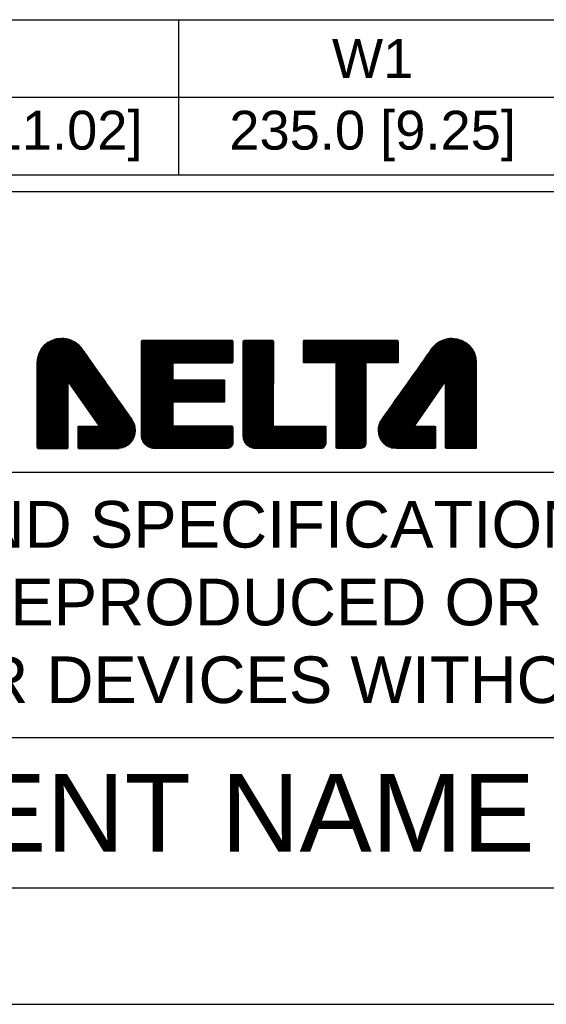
# Model space of a CAD drawing. Header units: millimetres. Extents: x 0 to 1700, y 17 to 1205.
# Tile 2 of 51: x 217 to 353, y 17 to 271. Entities that reach past the tile are written whole.
import ezdxf
from ezdxf.enums import TextEntityAlignment as Align

# ---------------------------------------------------------------- set-up
doc = ezdxf.new("R2010")
doc.units = ezdxf.units.MM
doc.header["$LTSCALE"] = 77.505185
doc.layers.get('0').update_dxf_attribs({"linetype": 'CONTINUOUS'})
for name, color, linetype in [('DF', 3, 'CONTINUOUS'), ('SPEC', 1, 'CONTINUOUS'), ('TXT', 7, 'CONTINUOUS')]:
    doc.layers.add(name, color=color, linetype=linetype)
doc.styles.get("Standard").update_dxf_attribs({"font": 'arial.ttf'})
doc.styles.add('STYLE1', font='arial.ttf')

# ---------------------------------------------------------------- blocks, each defined once
blk = doc.blocks.new('A$C16500')
h = blk.add_hatch()
h.set_pattern_fill('USER', color=4, scale=0.081818, pattern_type=0)
h.set_pattern_definition([(0, (-1588.84847, -185.97065), (0, 0.0818177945), [])])
edge = h.paths.add_edge_path()
edge.add_spline(control_points=[(58.428, 4.174), (58.428, 5.014), (58.428, 5.879), (58.428, 6.547)], knot_values=[0.930473, 0.930473, 0.930473, 0.930473, 0.942171, 0.942171, 0.942171, 0.942171], degree=3, periodic=0)
edge.add_line((58.428, 6.547), (53.326, 6.547))
edge.add_spline(control_points=[(53.326, 6.547), (53.156, 6.306), (52.982, 6.061), (52.81, 5.818)], knot_values=[0.127763, 0.127763, 0.127763, 0.127763, 0.136364, 0.136364, 0.136364, 0.136364], degree=3, periodic=0)
edge.add_spline(control_points=[(52.81, 5.818), (52.383, 5.213), (51.967, 4.626), (51.647, 4.174)], knot_values=[0.136364, 0.136364, 0.136364, 0.136364, 0.157769, 0.157769, 0.157769, 0.157769], degree=3, periodic=0)
edge.add_line((51.647, 4.174), (54.538, 4.174))
edge.add_spline(control_points=[(54.538, 4.174), (55.21, 5.139), (55.997, 6.271), (55.997, 6.271)], knot_values=[0.610286, 0.610286, 0.610286, 0.610286, 0.636364, 0.636364, 0.636364, 0.636364], degree=3, periodic=0)
edge.add_spline(control_points=[(55.997, 6.271), (55.997, 6.271), (55.997, 5.281), (55.997, 4.174)], knot_values=[0.636364, 0.636364, 0.636364, 0.636364, 0.656437, 0.656437, 0.656437, 0.656437], degree=3, periodic=0)
edge.add_line((55.997, 4.174), (58.428, 4.174))
at = {"color": 4}
for p, q in [((24.996, 9.17), (27.542, 9.17)), ((25.074, 9.236), (27.463, 9.236)), ((25.163, 9.303), (27.375, 9.303)), ((25.263, 9.37), (27.275, 9.37)), ((25.38, 9.436), (27.158, 9.436)), ((25.52, 9.503), (27.018, 9.503)), ((25.701, 9.57), (26.836, 9.57)), ((25.998, 9.636), (26.54, 9.636)), ((32.442, 9.328), (39.55, 9.328)), ((32.442, 9.247), (39.55, 9.247)), ((32.442, 9.165), (39.55, 9.165)), ((32.445, 9.41), (39.548, 9.41)), ((40.312, 9.328), (42.7, 9.328)), ((40.312, 9.247), (42.7, 9.247)), ((40.312, 9.165), (42.7, 9.165)), ((40.316, 9.41), (42.696, 9.41)), ((44.981, 9.328), (52.37, 9.328)), ((44.981, 9.247), (52.37, 9.247)), ((44.981, 9.165), (52.37, 9.165)), ((44.983, 9.41), (52.366, 9.41)), ((55.244, 9.165), (57.789, 9.165)), ((55.343, 9.247), (57.691, 9.247)), ((55.456, 9.328), (57.578, 9.328)), ((55.59, 9.41), (57.444, 9.41)), ((55.755, 9.492), (57.278, 9.492)), ((55.982, 9.574), (57.051, 9.574)), ((24.487, 8.436), (28.131, 8.436)), ((24.514, 8.503), (28.084, 8.503)), ((24.544, 8.57), (28.037, 8.57)), ((24.578, 8.636), (27.991, 8.636)), ((24.615, 8.703), (27.944, 8.703)), ((24.656, 8.77), (27.897, 8.77)), ((24.7, 8.836), (27.849, 8.836)), ((24.749, 8.903), (27.797, 8.903)), ((24.802, 8.97), (27.741, 8.97)), ((24.86, 9.036), (27.68, 9.036)), ((24.925, 9.103), (27.614, 9.103)), ((32.442, 9.083), (39.55, 9.083)), ((32.442, 9.001), (39.55, 9.001)), ((32.442, 8.919), (39.55, 8.919)), ((32.442, 8.838), (39.55, 8.838)), ((32.442, 8.756), (39.55, 8.756)), ((32.442, 8.674), (39.55, 8.674)), ((32.442, 8.592), (39.55, 8.592)), ((32.442, 8.51), (39.55, 8.51)), ((32.442, 8.428), (39.55, 8.428)), ((40.312, 9.083), (42.7, 9.083)), ((40.312, 9.001), (42.7, 9.001)), ((40.312, 8.919), (42.7, 8.919)), ((40.312, 8.838), (42.7, 8.838)), ((40.312, 8.756), (42.7, 8.756)), ((40.312, 8.674), (42.7, 8.674)), ((40.312, 8.592), (42.7, 8.592)), ((40.312, 8.51), (42.7, 8.51)), ((40.312, 8.428), (42.7, 8.428)), ((44.981, 9.083), (52.37, 9.083)), ((44.981, 9.001), (52.37, 9.001)), ((44.981, 8.919), (52.37, 8.919)), ((44.981, 8.838), (52.37, 8.838)), ((44.981, 8.756), (52.37, 8.756)), ((44.981, 8.674), (52.37, 8.674)), ((44.981, 8.592), (52.37, 8.592)), ((44.981, 8.51), (52.37, 8.51)), ((44.981, 8.428), (52.37, 8.428)), ((54.653, 8.428), (58.3, 8.428)), ((54.711, 8.51), (58.266, 8.51)), ((54.768, 8.592), (58.227, 8.592)), ((54.825, 8.674), (58.184, 8.674)), ((54.882, 8.756), (58.135, 8.756)), ((54.941, 8.838), (58.081, 8.838)), ((55.006, 8.919), (58.02, 8.919)), ((55.078, 9.001), (57.952, 9.001)), ((55.157, 9.083), (57.875, 9.083)), ((24.357, 7.77), (28.6, 7.77)), ((24.357, 7.703), (28.647, 7.703)), ((24.357, 7.636), (28.694, 7.636)), ((24.359, 7.836), (28.553, 7.836)), ((24.364, 7.903), (28.506, 7.903)), ((24.37, 7.97), (28.459, 7.97)), ((24.379, 8.036), (28.412, 8.036)), ((24.391, 8.103), (28.365, 8.103)), ((24.405, 8.17), (28.318, 8.17)), ((24.421, 8.236), (28.271, 8.236)), ((24.44, 8.303), (28.224, 8.303)), ((24.462, 8.37), (28.178, 8.37)), ((32.442, 8.347), (39.55, 8.347)), ((32.442, 8.265), (39.55, 8.265)), ((32.442, 8.183), (39.55, 8.183)), ((32.442, 8.101), (39.55, 8.101)), ((32.442, 8.019), (39.55, 8.019)), ((32.442, 7.938), (39.55, 7.938)), ((32.442, 7.856), (39.55, 7.856)), ((32.442, 7.774), (39.541, 7.774)), ((32.442, 7.692), (34.919, 7.692)), ((40.312, 8.347), (42.7, 8.347)), ((40.312, 8.265), (42.7, 8.265)), ((40.312, 8.183), (42.7, 8.183)), ((40.312, 8.101), (42.7, 8.101)), ((40.312, 8.019), (42.7, 8.019)), ((40.312, 7.938), (42.7, 7.938)), ((40.312, 7.856), (42.7, 7.856)), ((40.312, 7.774), (42.7, 7.774)), ((40.312, 7.692), (42.7, 7.692)), ((44.981, 8.347), (52.37, 8.347)), ((44.981, 8.265), (52.37, 8.265)), ((44.981, 8.183), (52.37, 8.183)), ((44.981, 8.101), (52.37, 8.101)), ((44.981, 8.019), (52.37, 8.019)), ((44.981, 7.938), (52.37, 7.938)), ((44.981, 7.856), (52.37, 7.856)), ((44.999, 7.774), (52.345, 7.774)), ((47.505, 7.692), (49.874, 7.692)), ((54.135, 7.692), (58.428, 7.692)), ((54.193, 7.774), (58.428, 7.774)), ((54.25, 7.856), (58.425, 7.856)), ((54.308, 7.938), (58.418, 7.938)), ((54.366, 8.019), (58.408, 8.019)), ((54.423, 8.101), (58.394, 8.101)), ((54.481, 8.183), (58.376, 8.183)), ((54.538, 8.265), (58.355, 8.265)), ((54.596, 8.347), (58.329, 8.347)), ((24.357, 7.57), (28.741, 7.57)), ((24.357, 7.503), (28.788, 7.503)), ((24.357, 7.436), (28.835, 7.436)), ((24.357, 7.37), (28.882, 7.37)), ((24.357, 7.303), (28.929, 7.303)), ((24.357, 7.236), (28.977, 7.236)), ((24.357, 7.17), (29.024, 7.17)), ((24.357, 7.103), (29.071, 7.103)), ((24.357, 7.036), (29.118, 7.036)), ((24.357, 6.97), (29.165, 6.97)), ((24.357, 6.903), (29.212, 6.903)), ((32.442, 7.61), (34.919, 7.61)), ((32.442, 7.528), (34.919, 7.528)), ((32.442, 7.447), (34.919, 7.447)), ((32.442, 7.365), (34.919, 7.365)), ((32.442, 7.283), (34.919, 7.283)), ((32.442, 7.201), (34.919, 7.201)), ((32.442, 7.119), (34.919, 7.119)), ((32.442, 7.038), (34.919, 7.038)), ((32.442, 6.956), (34.919, 6.956)), ((32.442, 6.874), (34.919, 6.874)), ((40.312, 7.61), (42.7, 7.61)), ((40.312, 7.528), (42.7, 7.528)), ((40.312, 7.447), (42.7, 7.447)), ((40.312, 7.365), (42.7, 7.365)), ((40.312, 7.283), (42.7, 7.283)), ((40.312, 7.201), (42.7, 7.201)), ((40.312, 7.119), (42.7, 7.119)), ((40.312, 7.038), (42.7, 7.038)), ((40.312, 6.956), (42.7, 6.956)), ((40.312, 6.874), (42.7, 6.874)), ((47.505, 7.61), (49.874, 7.61)), ((47.505, 7.528), (49.874, 7.528)), ((47.505, 7.447), (49.874, 7.447)), ((47.505, 7.365), (49.874, 7.365)), ((47.505, 7.283), (49.874, 7.283)), ((47.505, 7.201), (49.874, 7.201)), ((47.505, 7.119), (49.874, 7.119)), ((47.505, 7.038), (49.874, 7.038)), ((47.505, 6.956), (49.874, 6.956)), ((47.505, 6.874), (49.874, 6.874)), ((53.557, 6.874), (58.428, 6.874)), ((53.615, 6.956), (58.428, 6.956)), ((53.673, 7.038), (58.428, 7.038)), ((53.731, 7.119), (58.428, 7.119)), ((53.788, 7.201), (58.428, 7.201)), ((53.846, 7.283), (58.428, 7.283)), ((53.904, 7.365), (58.428, 7.365)), ((53.962, 7.447), (58.428, 7.447)), ((54.019, 7.528), (58.428, 7.528)), ((54.077, 7.61), (58.428, 7.61)), ((24.357, 6.836), (29.259, 6.836)), ((24.357, 6.77), (29.306, 6.77)), ((24.357, 6.703), (29.353, 6.703)), ((24.357, 6.636), (29.401, 6.636)), ((24.357, 6.57), (29.448, 6.57)), ((24.357, 6.503), (29.495, 6.503)), ((24.357, 6.436), (29.542, 6.436)), ((24.357, 6.37), (29.589, 6.37)), ((24.357, 6.303), (29.636, 6.303)), ((24.357, 6.236), (26.788, 6.236)), ((24.357, 6.17), (26.788, 6.17)), ((26.817, 6.236), (29.683, 6.236)), ((26.863, 6.17), (29.731, 6.17)), ((32.442, 6.792), (34.919, 6.792)), ((32.442, 6.71), (34.919, 6.71)), ((32.442, 6.628), (34.919, 6.628)), ((32.442, 6.547), (34.919, 6.547)), ((32.442, 6.465), (34.919, 6.465)), ((32.442, 6.383), (38.91, 6.383)), ((32.442, 6.301), (38.923, 6.301)), ((32.442, 6.219), (38.923, 6.219)), ((32.442, 6.138), (38.923, 6.138)), ((40.312, 6.792), (42.7, 6.792)), ((40.312, 6.71), (42.7, 6.71)), ((40.312, 6.628), (42.7, 6.628)), ((40.312, 6.547), (42.7, 6.547)), ((40.312, 6.465), (42.7, 6.465)), ((40.312, 6.383), (42.7, 6.383)), ((40.312, 6.301), (42.7, 6.301)), ((40.312, 6.219), (42.7, 6.219)), ((40.312, 6.138), (42.7, 6.138)), ((47.505, 6.792), (49.874, 6.792)), ((47.505, 6.71), (49.874, 6.71)), ((47.505, 6.628), (49.874, 6.628)), ((47.505, 6.547), (49.874, 6.547)), ((47.505, 6.465), (49.874, 6.465)), ((47.505, 6.383), (49.874, 6.383)), ((47.505, 6.301), (49.874, 6.301)), ((47.505, 6.219), (49.874, 6.219)), ((47.505, 6.138), (49.874, 6.138)), ((53.326, 6.547), (58.428, 6.547)), ((53.384, 6.628), (58.428, 6.628)), ((53.442, 6.71), (58.428, 6.71)), ((53.499, 6.792), (58.428, 6.792)), ((24.357, 6.103), (26.788, 6.103)), ((24.357, 6.036), (26.788, 6.036)), ((24.357, 5.97), (26.788, 5.97)), ((24.357, 5.903), (26.788, 5.903)), ((24.357, 5.836), (26.788, 5.836)), ((24.357, 5.77), (26.788, 5.77)), ((24.357, 5.703), (26.788, 5.703)), ((24.357, 5.636), (26.788, 5.636)), ((24.357, 5.57), (26.788, 5.57)), ((24.357, 5.503), (26.788, 5.503)), ((24.357, 5.436), (26.788, 5.436)), ((24.357, 5.37), (26.788, 5.37)), ((26.909, 6.103), (29.778, 6.103)), ((26.956, 6.036), (29.825, 6.036)), ((27.002, 5.97), (29.872, 5.97)), ((27.048, 5.903), (29.919, 5.903)), ((27.095, 5.836), (29.966, 5.836)), ((27.141, 5.77), (30.013, 5.77)), ((27.187, 5.703), (30.061, 5.703)), ((27.234, 5.636), (30.108, 5.636)), ((27.28, 5.57), (30.155, 5.57)), ((27.326, 5.503), (30.202, 5.503)), ((27.373, 5.436), (30.249, 5.436)), ((27.419, 5.37), (30.297, 5.37)), ((32.442, 6.056), (38.923, 6.056)), ((32.442, 5.974), (38.923, 5.974)), ((32.442, 5.892), (38.923, 5.892)), ((32.442, 5.81), (38.923, 5.81)), ((32.442, 5.728), (38.923, 5.728)), ((32.442, 5.647), (38.923, 5.647)), ((32.442, 5.565), (38.923, 5.565)), ((32.442, 5.483), (38.923, 5.483)), ((32.442, 5.401), (38.923, 5.401)), ((40.312, 6.056), (42.7, 6.056)), ((40.312, 5.974), (42.7, 5.974)), ((40.312, 5.892), (42.7, 5.892)), ((40.312, 5.81), (42.7, 5.81)), ((40.312, 5.728), (42.7, 5.728)), ((40.312, 5.647), (42.7, 5.647)), ((40.312, 5.565), (42.699, 5.565)), ((40.312, 5.483), (42.699, 5.483)), ((40.312, 5.401), (42.699, 5.401)), ((47.505, 6.056), (49.874, 6.056)), ((47.505, 5.974), (49.874, 5.974)), ((47.505, 5.892), (49.874, 5.892)), ((47.505, 5.81), (49.874, 5.81)), ((47.505, 5.728), (49.874, 5.728)), ((47.505, 5.647), (49.874, 5.647)), ((47.505, 5.565), (49.874, 5.565)), ((47.505, 5.483), (49.874, 5.483)), ((47.505, 5.401), (49.874, 5.401)), ((24.357, 5.303), (26.788, 5.303)), ((24.357, 5.236), (26.788, 5.236)), ((24.357, 5.17), (26.788, 5.17)), ((24.357, 5.103), (26.788, 5.103)), ((24.357, 5.037), (26.788, 5.037)), ((24.357, 4.97), (26.788, 4.97)), ((24.357, 4.903), (26.788, 4.903)), ((24.357, 4.837), (26.788, 4.837)), ((24.357, 4.77), (26.788, 4.77)), ((24.357, 4.703), (26.788, 4.703)), ((24.357, 4.637), (26.788, 4.637)), ((27.465, 5.303), (30.344, 5.303)), ((27.512, 5.236), (30.391, 5.236)), ((27.558, 5.17), (30.438, 5.17)), ((27.604, 5.103), (30.485, 5.103)), ((27.651, 5.037), (30.533, 5.037)), ((27.697, 4.97), (30.58, 4.97)), ((27.744, 4.903), (30.627, 4.903)), ((27.79, 4.837), (30.674, 4.837)), ((27.836, 4.77), (30.721, 4.77)), ((27.883, 4.703), (30.768, 4.703)), ((27.929, 4.637), (30.816, 4.637)), ((32.442, 5.319), (38.923, 5.319)), ((32.442, 5.238), (38.923, 5.238)), ((32.442, 5.156), (38.923, 5.156)), ((32.442, 5.074), (38.923, 5.074)), ((32.442, 4.992), (38.923, 4.992)), ((32.442, 4.91), (38.923, 4.91)), ((32.442, 4.828), (38.923, 4.828)), ((32.442, 4.747), (38.915, 4.747)), ((32.442, 4.665), (34.904, 4.665)), ((32.442, 4.583), (34.904, 4.583)), ((40.312, 5.319), (42.699, 5.319)), ((40.312, 5.238), (42.699, 5.238)), ((40.312, 5.156), (42.699, 5.156)), ((40.312, 5.074), (42.699, 5.074)), ((40.312, 4.992), (42.699, 4.992)), ((40.312, 4.91), (42.699, 4.91)), ((40.312, 4.828), (42.699, 4.828)), ((40.312, 4.747), (42.699, 4.747)), ((40.312, 4.665), (42.699, 4.665)), ((40.312, 4.583), (42.699, 4.583)), ((47.505, 5.319), (49.874, 5.319)), ((47.505, 5.238), (49.874, 5.238)), ((47.505, 5.156), (49.874, 5.156)), ((47.505, 5.074), (49.874, 5.074)), ((47.505, 4.992), (49.874, 4.992)), ((47.505, 4.91), (49.874, 4.91)), ((47.505, 4.828), (49.874, 4.828)), ((47.505, 4.747), (49.874, 4.747)), ((47.505, 4.665), (49.874, 4.665)), ((47.505, 4.583), (49.874, 4.583)), ((24.357, 4.57), (26.788, 4.57)), ((24.357, 4.503), (26.788, 4.503)), ((24.357, 4.437), (26.788, 4.437)), ((24.357, 4.37), (26.788, 4.37)), ((24.357, 4.303), (26.788, 4.303)), ((24.357, 4.237), (26.788, 4.237)), ((24.357, 4.17), (26.788, 4.17)), ((24.357, 4.103), (26.788, 4.103)), ((24.357, 4.037), (26.788, 4.037)), ((24.357, 3.97), (26.788, 3.97)), ((24.357, 3.903), (26.788, 3.903)), ((24.357, 3.837), (26.788, 3.837)), ((27.975, 4.57), (30.863, 4.57)), ((28.022, 4.503), (30.91, 4.503)), ((28.068, 4.437), (30.957, 4.437)), ((28.114, 4.37), (31.004, 4.37)), ((28.161, 4.303), (31.052, 4.303)), ((28.207, 4.237), (31.099, 4.237)), ((28.253, 4.17), (31.146, 4.17)), ((28.3, 4.103), (31.193, 4.103)), ((28.346, 4.037), (31.24, 4.037)), ((28.392, 3.97), (31.288, 3.97)), ((28.439, 3.903), (31.335, 3.903)), ((28.485, 3.837), (31.382, 3.837)), ((32.442, 4.501), (34.904, 4.501)), ((32.442, 4.419), (34.904, 4.419)), ((32.442, 4.338), (34.904, 4.338)), ((32.442, 4.256), (34.904, 4.256)), ((32.442, 4.174), (34.904, 4.174)), ((32.442, 4.092), (34.904, 4.092)), ((32.442, 4.01), (34.904, 4.01)), ((32.442, 3.928), (34.904, 3.928)), ((32.442, 3.847), (34.904, 3.847)), ((40.312, 4.501), (42.699, 4.501)), ((40.312, 4.419), (42.699, 4.419)), ((40.312, 4.338), (42.699, 4.338)), ((40.312, 4.256), (42.699, 4.256)), ((40.312, 4.174), (42.699, 4.174)), ((40.312, 4.092), (42.699, 4.092)), ((40.312, 4.01), (42.699, 4.01)), ((40.312, 3.928), (42.699, 3.928)), ((40.312, 3.847), (42.699, 3.847)), ((47.505, 4.501), (49.874, 4.501)), ((47.505, 4.419), (49.874, 4.419)), ((47.505, 4.338), (49.874, 4.338)), ((47.505, 4.256), (49.874, 4.256)), ((47.505, 4.174), (49.874, 4.174)), ((47.505, 4.092), (49.874, 4.092)), ((47.505, 4.01), (49.874, 4.01)), ((47.505, 3.928), (49.874, 3.928)), ((47.505, 3.847), (49.874, 3.847)), ((51.415, 3.847), (54.311, 3.847)), ((51.473, 3.928), (54.368, 3.928)), ((51.531, 4.01), (54.425, 4.01)), ((51.589, 4.092), (54.482, 4.092)), ((51.647, 4.174), (54.538, 4.174)), ((55.997, 4.174), (58.428, 4.174)), ((55.997, 4.092), (58.428, 4.092)), ((55.997, 4.01), (58.428, 4.01)), ((55.997, 3.928), (58.428, 3.928)), ((55.997, 3.847), (58.428, 3.847)), ((24.357, 3.77), (26.788, 3.77)), ((24.357, 3.703), (26.788, 3.703)), ((24.357, 3.637), (26.788, 3.637)), ((24.357, 3.57), (26.788, 3.57)), ((24.357, 3.503), (26.788, 3.503)), ((24.357, 3.437), (26.788, 3.437)), ((24.357, 3.37), (26.788, 3.37)), ((24.357, 3.303), (26.788, 3.303)), ((24.357, 3.237), (26.788, 3.237)), ((24.357, 3.17), (26.788, 3.17)), ((24.357, 3.103), (26.788, 3.103)), ((28.531, 3.77), (31.429, 3.77)), ((28.578, 3.703), (31.476, 3.703)), ((28.624, 3.637), (31.524, 3.637)), ((28.671, 3.57), (31.571, 3.57)), ((28.717, 3.503), (31.618, 3.503)), ((28.763, 3.437), (31.665, 3.437)), ((28.81, 3.37), (31.712, 3.37)), ((28.856, 3.303), (31.759, 3.303)), ((28.902, 3.237), (31.801, 3.237)), ((28.949, 3.17), (31.838, 3.17)), ((28.995, 3.103), (31.87, 3.103)), ((32.442, 3.765), (34.904, 3.765)), ((32.442, 3.683), (34.904, 3.683)), ((32.442, 3.601), (34.904, 3.601)), ((32.442, 3.519), (34.904, 3.519)), ((32.442, 3.438), (34.904, 3.438)), ((32.442, 3.356), (34.904, 3.356)), ((32.442, 3.274), (34.904, 3.274)), ((32.442, 3.192), (34.904, 3.192)), ((32.442, 3.11), (34.904, 3.11)), ((40.312, 3.765), (42.699, 3.765)), ((40.312, 3.683), (42.699, 3.683)), ((40.312, 3.601), (42.699, 3.601)), ((40.312, 3.519), (42.699, 3.519)), ((40.312, 3.438), (42.699, 3.438)), ((40.312, 3.356), (42.699, 3.356)), ((40.312, 3.274), (42.699, 3.274)), ((40.312, 3.192), (42.699, 3.192)), ((40.312, 3.11), (42.699, 3.11)), ((47.505, 3.765), (49.874, 3.765)), ((47.505, 3.683), (49.874, 3.683)), ((47.505, 3.601), (49.874, 3.601)), ((47.505, 3.519), (49.874, 3.519)), ((47.505, 3.438), (49.874, 3.438)), ((47.505, 3.356), (49.874, 3.356)), ((47.505, 3.274), (49.874, 3.274)), ((47.505, 3.192), (49.874, 3.192)), ((47.505, 3.11), (49.874, 3.11)), ((50.921, 3.11), (53.799, 3.11)), ((50.963, 3.192), (53.856, 3.192)), ((51.011, 3.274), (53.913, 3.274)), ((51.067, 3.356), (53.97, 3.356)), ((51.125, 3.438), (54.027, 3.438)), ((51.183, 3.519), (54.083, 3.519)), ((51.241, 3.601), (54.14, 3.601)), ((51.299, 3.683), (54.197, 3.683)), ((51.357, 3.765), (54.254, 3.765)), ((55.997, 3.765), (58.428, 3.765)), ((55.997, 3.683), (58.428, 3.683)), ((55.997, 3.601), (58.428, 3.601)), ((55.997, 3.519), (58.428, 3.519)), ((55.997, 3.438), (58.428, 3.438)), ((55.997, 3.356), (58.428, 3.356)), ((55.997, 3.274), (58.428, 3.274)), ((55.997, 3.192), (58.428, 3.192)), ((55.997, 3.11), (58.428, 3.11)), ((24.357, 3.037), (26.788, 3.037)), ((24.357, 2.97), (26.788, 2.97)), ((24.357, 2.903), (26.788, 2.903)), ((24.357, 2.837), (26.788, 2.837)), ((24.357, 2.77), (26.788, 2.77)), ((24.357, 2.703), (26.788, 2.703)), ((24.357, 2.637), (26.788, 2.637)), ((24.357, 2.57), (26.788, 2.57)), ((24.357, 2.503), (26.788, 2.503)), ((24.357, 2.437), (26.788, 2.437)), ((24.357, 2.37), (26.788, 2.37)), ((24.357, 2.303), (26.788, 2.303)), ((27.524, 2.703), (31.985, 2.703)), ((27.524, 2.637), (31.992, 2.637)), ((27.524, 2.57), (31.996, 2.57)), ((27.524, 2.503), (31.997, 2.503)), ((27.524, 2.437), (31.995, 2.437)), ((27.524, 2.37), (31.99, 2.37)), ((27.524, 2.303), (31.981, 2.303)), ((27.53, 2.77), (31.974, 2.77)), ((27.613, 2.837), (31.961, 2.837)), ((29.041, 3.037), (31.899, 3.037)), ((29.088, 2.97), (31.923, 2.97)), ((29.134, 2.903), (31.944, 2.903)), ((32.442, 3.028), (34.904, 3.028)), ((32.442, 2.947), (34.904, 2.947)), ((32.442, 2.865), (34.904, 2.865)), ((32.442, 2.783), (39.544, 2.783)), ((32.442, 2.701), (39.55, 2.701)), ((32.442, 2.619), (39.55, 2.619)), ((32.442, 2.538), (39.55, 2.538)), ((32.442, 2.456), (39.55, 2.456)), ((32.442, 2.374), (39.55, 2.374)), ((32.442, 2.292), (39.55, 2.292)), ((40.312, 3.028), (42.699, 3.028)), ((40.312, 2.947), (42.699, 2.947)), ((40.312, 2.865), (42.699, 2.865)), ((40.312, 2.783), (46.753, 2.783)), ((40.312, 2.701), (46.767, 2.701)), ((40.312, 2.619), (46.767, 2.619)), ((40.312, 2.538), (46.767, 2.538)), ((40.312, 2.456), (46.767, 2.456)), ((40.312, 2.374), (46.767, 2.374)), ((40.312, 2.292), (46.767, 2.292)), ((47.505, 3.028), (49.874, 3.028)), ((47.505, 2.947), (49.874, 2.947)), ((47.505, 2.865), (49.874, 2.865)), ((47.505, 2.783), (49.874, 2.783)), ((47.505, 2.701), (49.874, 2.701)), ((47.505, 2.619), (49.874, 2.619)), ((47.505, 2.538), (49.874, 2.538)), ((47.505, 2.456), (49.874, 2.456)), ((47.505, 2.374), (49.874, 2.374)), ((47.506, 2.292), (49.874, 2.292)), ((50.789, 2.538), (55.261, 2.538)), ((50.79, 2.456), (55.261, 2.456)), ((50.793, 2.619), (55.261, 2.619)), ((50.796, 2.374), (55.261, 2.374)), ((50.802, 2.701), (55.261, 2.701)), ((50.806, 2.292), (55.261, 2.292)), ((50.815, 2.783), (55.247, 2.783)), ((50.834, 2.865), (53.628, 2.865)), ((50.857, 2.947), (53.685, 2.947)), ((50.886, 3.028), (53.742, 3.028)), ((55.997, 3.028), (58.428, 3.028)), ((55.997, 2.947), (58.428, 2.947)), ((55.997, 2.865), (58.428, 2.865)), ((55.997, 2.783), (58.428, 2.783)), ((55.997, 2.701), (58.428, 2.701)), ((55.997, 2.619), (58.428, 2.619)), ((55.997, 2.538), (58.428, 2.538)), ((55.997, 2.456), (58.428, 2.456)), ((55.997, 2.374), (58.428, 2.374)), ((55.997, 2.292), (58.428, 2.292)), ((24.357, 2.237), (26.788, 2.237)), ((24.357, 2.17), (26.788, 2.17)), ((24.357, 2.103), (26.788, 2.103)), ((24.357, 2.037), (26.788, 2.037)), ((24.357, 1.97), (26.788, 1.97)), ((24.357, 1.903), (26.788, 1.903)), ((24.357, 1.837), (26.788, 1.837)), ((24.357, 1.77), (26.788, 1.77)), ((24.357, 1.703), (26.788, 1.703)), ((24.357, 1.637), (26.788, 1.637)), ((24.357, 1.57), (26.788, 1.57)), ((27.524, 2.237), (31.97, 2.237)), ((27.524, 2.17), (31.955, 2.17)), ((27.524, 2.103), (31.936, 2.103)), ((27.524, 2.037), (31.914, 2.037)), ((27.524, 1.97), (31.889, 1.97)), ((27.524, 1.903), (31.859, 1.903)), ((27.524, 1.837), (31.825, 1.837)), ((27.524, 1.77), (31.786, 1.77)), ((27.524, 1.703), (31.742, 1.703)), ((27.524, 1.637), (31.693, 1.637)), ((27.524, 1.57), (31.637, 1.57)), ((32.442, 2.21), (39.55, 2.21)), ((32.442, 2.128), (39.55, 2.128)), ((32.443, 2.047), (39.55, 2.047)), ((32.449, 1.965), (39.55, 1.965)), ((32.462, 1.883), (39.55, 1.883)), ((32.484, 1.801), (39.55, 1.801)), ((32.516, 1.719), (39.55, 1.719)), ((32.557, 1.638), (39.55, 1.638)), ((32.61, 1.556), (39.55, 1.556)), ((40.312, 2.21), (46.767, 2.21)), ((40.312, 2.128), (46.767, 2.128)), ((40.313, 2.047), (46.767, 2.047)), ((40.32, 1.965), (46.767, 1.965)), ((40.332, 1.883), (46.767, 1.883)), ((40.352, 1.801), (46.767, 1.801)), ((40.379, 1.719), (46.767, 1.719)), ((40.414, 1.638), (46.767, 1.638)), ((40.46, 1.556), (46.768, 1.556)), ((47.506, 2.21), (49.874, 2.21)), ((47.506, 2.128), (49.874, 2.128)), ((47.506, 2.047), (49.874, 2.047)), ((47.506, 1.965), (49.874, 1.965)), ((47.506, 1.883), (49.874, 1.883)), ((47.506, 1.801), (49.874, 1.801)), ((47.506, 1.719), (49.874, 1.719)), ((47.506, 1.638), (49.874, 1.638)), ((47.506, 1.556), (49.874, 1.556)), ((50.821, 2.21), (55.261, 2.21)), ((50.841, 2.128), (55.261, 2.128)), ((50.866, 2.047), (55.261, 2.047)), ((50.897, 1.965), (55.261, 1.965)), ((50.935, 1.883), (55.261, 1.883)), ((50.978, 1.801), (55.261, 1.801)), ((51.029, 1.719), (55.261, 1.719)), ((51.088, 1.638), (55.261, 1.638)), ((51.157, 1.556), (55.261, 1.556)), ((55.997, 2.21), (58.428, 2.21)), ((55.997, 2.128), (58.428, 2.128)), ((55.997, 2.047), (58.428, 2.047)), ((55.997, 1.965), (58.428, 1.965)), ((55.997, 1.883), (58.428, 1.883)), ((55.997, 1.801), (58.428, 1.801)), ((55.997, 1.719), (58.428, 1.719)), ((55.997, 1.638), (58.428, 1.638)), ((55.997, 1.556), (58.428, 1.556)), ((24.357, 1.503), (26.788, 1.503)), ((24.357, 1.437), (26.788, 1.437)), ((24.357, 1.37), (26.788, 1.37)), ((24.357, 1.303), (26.788, 1.303)), ((24.357, 1.237), (26.788, 1.237)), ((24.361, 1.17), (26.785, 1.17)), ((24.417, 1.103), (26.728, 1.103)), ((27.524, 1.503), (31.574, 1.503)), ((27.524, 1.437), (31.501, 1.437)), ((27.524, 1.37), (31.418, 1.37)), ((27.524, 1.303), (31.319, 1.303)), ((27.524, 1.237), (31.197, 1.237)), ((27.527, 1.17), (31.035, 1.17)), ((27.584, 1.103), (30.738, 1.103)), ((32.676, 1.474), (39.55, 1.474)), ((32.757, 1.392), (39.527, 1.392)), ((32.859, 1.31), (39.479, 1.31)), ((32.99, 1.228), (39.405, 1.228)), ((33.177, 1.147), (39.293, 1.147)), ((40.519, 1.474), (46.758, 1.474)), ((40.593, 1.392), (46.732, 1.392)), ((40.688, 1.31), (46.689, 1.31)), ((40.813, 1.228), (46.629, 1.228)), ((40.997, 1.147), (46.541, 1.147)), ((47.506, 1.474), (49.867, 1.474)), ((47.506, 1.392), (49.846, 1.392)), ((47.506, 1.31), (49.807, 1.31)), ((47.506, 1.228), (49.742, 1.228)), ((47.527, 1.147), (49.618, 1.147)), ((51.237, 1.474), (55.261, 1.474)), ((51.332, 1.392), (55.261, 1.392)), ((51.448, 1.31), (55.261, 1.31)), ((51.595, 1.228), (55.261, 1.228)), ((51.807, 1.147), (55.252, 1.147)), ((55.998, 1.474), (58.428, 1.474)), ((55.998, 1.392), (58.428, 1.392)), ((55.998, 1.31), (58.428, 1.31)), ((55.998, 1.228), (58.428, 1.228)), ((56.008, 1.147), (58.418, 1.147))]:
    blk.add_line(p, q, dxfattribs=at)
at = {"color": 4, "lineweight": 5}
for points, knots in [([(29.976, 5.823), (29.068, 7.106), (28.107, 8.466), (27.899, 8.767), (27.899, 8.767), (27.899, 8.768), (27.898, 8.768), (27.898, 8.768), (27.898, 8.768), (27.78, 8.941), (27.623, 9.105), (27.497, 9.209), (27.497, 9.209), (27.166, 9.487), (26.736, 9.655), (26.269, 9.655), (26.269, 9.655), (25.213, 9.655), (24.357, 8.8), (24.357, 7.744), (24.357, 7.744), (24.357, 7.744), (24.357, 7.743), (24.357, 7.743), (24.357, 7.743), (24.357, 7.743), (24.357, 7.743), (24.357, 7.743), (24.357, 7.743), (24.357, 7.743), (24.357, 4.831), (24.357, 4.831), (24.357, 4.831), (24.357, 3.314), (24.357, 1.678), (24.357, 1.196), (24.357, 1.196), (24.357, 1.169), (24.368, 1.143), (24.387, 1.124), (24.387, 1.124), (24.406, 1.105), (24.433, 1.094), (24.459, 1.094), (24.459, 1.094), (24.459, 1.094), (26.687, 1.094), (26.687, 1.094), (26.687, 1.094), (26.713, 1.094), (26.739, 1.105), (26.758, 1.124), (26.758, 1.124), (26.777, 1.143), (26.788, 1.169), (26.788, 1.196), (26.788, 1.196), (26.788, 1.196), (26.788, 6.277), (26.788, 6.277), (26.788, 6.277), (26.788, 6.277), (29.18, 2.837), (29.18, 2.837), (29.18, 2.837), (29.18, 2.837), (27.626, 2.837), (27.626, 2.837), (27.626, 2.837), (27.599, 2.837), (27.573, 2.826), (27.554, 2.808), (27.554, 2.808), (27.535, 2.788), (27.524, 2.762), (27.524, 2.736), (27.524, 2.736), (27.524, 2.736), (27.524, 1.196), (27.524, 1.196), (27.524, 1.196), (27.524, 1.169), (27.535, 1.143), (27.554, 1.124), (27.554, 1.124), (27.574, 1.105), (27.599, 1.094), (27.626, 1.094), (27.626, 1.094), (27.626, 1.094), (30.576, 1.094), (30.576, 1.094), (30.576, 1.094), (31.361, 1.094), (31.997, 1.731), (31.997, 2.516), (31.997, 2.516), (31.997, 2.819), (31.902, 3.101), (31.739, 3.332), (31.739, 3.332), (31.738, 3.334), (30.884, 4.54), (29.976, 5.823)], [0, 0, 0, 0, 0.038462, 0.038462, 0.038462, 0.038462, 0.076923, 0.076923, 0.076923, 0.076923, 0.115385, 0.115385, 0.115385, 0.115385, 0.153846, 0.153846, 0.153846, 0.153846, 0.192308, 0.192308, 0.192308, 0.192308, 0.230769, 0.230769, 0.230769, 0.230769, 0.269231, 0.269231, 0.269231, 0.269231, 0.307692, 0.307692, 0.307692, 0.307692, 0.346154, 0.346154, 0.346154, 0.346154, 0.384615, 0.384615, 0.384615, 0.384615, 0.423077, 0.423077, 0.423077, 0.423077, 0.461538, 0.461538, 0.461538, 0.461538, 0.5, 0.5, 0.5, 0.5, 0.538462, 0.538462, 0.538462, 0.538462, 0.576923, 0.576923, 0.576923, 0.576923, 0.615385, 0.615385, 0.615385, 0.615385, 0.653846, 0.653846, 0.653846, 0.653846, 0.692308, 0.692308, 0.692308, 0.692308, 0.730769, 0.730769, 0.730769, 0.730769, 0.769231, 0.769231, 0.769231, 0.769231, 0.807692, 0.807692, 0.807692, 0.807692, 0.846154, 0.846154, 0.846154, 0.846154, 0.884615, 0.884615, 0.884615, 0.884615, 0.923077, 0.923077, 0.923077, 0.923077, 0.961538, 0.961538, 0.961538, 0.961538, 1, 1, 1, 1]), ([(39.55, 2.749), (39.55, 2.776), (39.539, 2.803), (39.52, 2.821), (39.52, 2.821), (39.501, 2.84), (39.475, 2.851), (39.449, 2.851), (39.449, 2.851), (39.449, 2.851), (34.904, 2.851), (34.904, 2.851), (34.904, 2.851), (34.904, 2.851), (34.904, 4.685), (34.904, 4.685), (34.904, 4.685), (34.904, 4.685), (38.822, 4.685), (38.822, 4.685), (38.822, 4.685), (38.85, 4.685), (38.875, 4.696), (38.894, 4.715), (38.894, 4.715), (38.913, 4.734), (38.923, 4.759), (38.923, 4.787), (38.923, 4.787), (38.923, 4.787), (38.923, 6.332), (38.923, 6.332), (38.923, 6.332), (38.923, 6.359), (38.913, 6.385), (38.894, 6.404), (38.894, 6.404), (38.875, 6.423), (38.85, 6.433), (38.822, 6.433), (38.822, 6.433), (38.822, 6.433), (34.919, 6.433), (34.919, 6.433), (34.919, 6.433), (34.919, 6.433), (34.919, 7.715), (34.919, 7.715), (34.919, 7.715), (34.919, 7.715), (39.449, 7.715), (39.449, 7.715), (39.449, 7.715), (39.476, 7.715), (39.501, 7.725), (39.52, 7.744), (39.52, 7.744), (39.539, 7.763), (39.55, 7.789), (39.55, 7.816), (39.55, 7.816), (39.55, 7.816), (39.55, 9.39), (39.55, 9.39), (39.55, 9.39), (39.55, 9.417), (39.539, 9.442), (39.52, 9.462), (39.52, 9.462), (39.501, 9.481), (39.476, 9.491), (39.449, 9.491), (39.449, 9.491), (39.449, 9.491), (32.544, 9.491), (32.544, 9.491), (32.544, 9.491), (32.517, 9.491), (32.491, 9.481), (32.473, 9.462), (32.473, 9.462), (32.454, 9.442), (32.442, 9.416), (32.442, 9.39), (32.442, 9.39), (32.442, 9.39), (32.442, 2.071), (32.442, 2.071), (32.442, 2.071), (32.442, 1.763), (32.598, 1.518), (32.807, 1.349), (32.807, 1.349), (33.018, 1.18), (33.281, 1.09), (33.495, 1.089), (33.495, 1.089), (33.495, 1.089), (39.095, 1.089), (39.095, 1.089), (39.095, 1.089), (39.211, 1.091), (39.32, 1.15), (39.409, 1.233), (39.409, 1.233), (39.455, 1.274), (39.487, 1.319), (39.509, 1.357), (39.509, 1.357), (39.521, 1.377), (39.529, 1.395), (39.536, 1.411), (39.536, 1.411), (39.542, 1.43), (39.548, 1.435), (39.55, 1.473), (39.55, 1.473), (39.55, 1.473), (39.55, 1.478), (39.55, 1.478), (39.55, 1.478), (39.55, 1.478), (39.55, 2.749), (39.55, 2.749)], [0, 0, 0, 0, 0.032258, 0.032258, 0.032258, 0.032258, 0.064516, 0.064516, 0.064516, 0.064516, 0.096774, 0.096774, 0.096774, 0.096774, 0.129032, 0.129032, 0.129032, 0.129032, 0.16129, 0.16129, 0.16129, 0.16129, 0.193548, 0.193548, 0.193548, 0.193548, 0.225806, 0.225806, 0.225806, 0.225806, 0.258065, 0.258065, 0.258065, 0.258065, 0.290323, 0.290323, 0.290323, 0.290323, 0.322581, 0.322581, 0.322581, 0.322581, 0.354839, 0.354839, 0.354839, 0.354839, 0.387097, 0.387097, 0.387097, 0.387097, 0.419355, 0.419355, 0.419355, 0.419355, 0.451613, 0.451613, 0.451613, 0.451613, 0.483871, 0.483871, 0.483871, 0.483871, 0.516129, 0.516129, 0.516129, 0.516129, 0.548387, 0.548387, 0.548387, 0.548387, 0.580645, 0.580645, 0.580645, 0.580645, 0.612903, 0.612903, 0.612903, 0.612903, 0.645161, 0.645161, 0.645161, 0.645161, 0.677419, 0.677419, 0.677419, 0.677419, 0.709677, 0.709677, 0.709677, 0.709677, 0.741935, 0.741935, 0.741935, 0.741935, 0.774194, 0.774194, 0.774194, 0.774194, 0.806452, 0.806452, 0.806452, 0.806452, 0.83871, 0.83871, 0.83871, 0.83871, 0.870968, 0.870968, 0.870968, 0.870968, 0.903226, 0.903226, 0.903226, 0.903226, 0.935484, 0.935484, 0.935484, 0.935484, 0.967742, 0.967742, 0.967742, 0.967742, 1, 1, 1, 1]), ([(46.767, 2.731), (46.767, 2.758), (46.757, 2.783), (46.737, 2.803), (46.737, 2.803), (46.719, 2.822), (46.693, 2.833), (46.666, 2.833), (46.666, 2.833), (46.666, 2.833), (42.699, 2.833), (42.699, 2.833), (42.699, 2.833), (42.699, 2.833), (42.7, 9.383), (42.7, 9.383), (42.7, 9.383), (42.7, 9.41), (42.689, 9.436), (42.669, 9.455), (42.669, 9.455), (42.65, 9.474), (42.625, 9.485), (42.598, 9.485), (42.598, 9.485), (42.598, 9.485), (40.414, 9.485), (40.414, 9.485), (40.414, 9.485), (40.358, 9.485), (40.312, 9.439), (40.312, 9.384), (40.312, 9.384), (40.312, 9.384), (40.312, 8.509), (40.312, 8.509), (40.312, 8.509), (40.312, 8.509), (40.312, 6.107), (40.312, 6.107), (40.312, 6.107), (40.312, 6.107), (40.312, 2.101), (40.312, 2.101), (40.312, 2.101), (40.312, 1.732), (40.471, 1.48), (40.674, 1.321), (40.674, 1.321), (40.879, 1.16), (41.13, 1.09), (41.319, 1.089), (41.319, 1.089), (41.319, 1.089), (46.37, 1.089), (46.37, 1.089), (46.37, 1.089), (46.37, 1.089), (46.373, 1.089), (46.373, 1.089), (46.373, 1.089), (46.373, 1.089), (46.376, 1.089), (46.376, 1.089), (46.376, 1.089), (46.485, 1.092), (46.574, 1.158), (46.649, 1.252), (46.649, 1.252), (46.724, 1.35), (46.763, 1.452), (46.768, 1.539), (46.768, 1.539), (46.768, 1.539), (46.767, 1.54), (46.767, 1.54), (46.767, 1.54), (46.767, 1.54), (46.768, 1.543), (46.768, 1.543), (46.768, 1.543), (46.767, 1.686), (46.767, 2.411), (46.767, 2.731)], [0, 0, 0, 0, 0.047619, 0.047619, 0.047619, 0.047619, 0.095238, 0.095238, 0.095238, 0.095238, 0.142857, 0.142857, 0.142857, 0.142857, 0.190476, 0.190476, 0.190476, 0.190476, 0.238095, 0.238095, 0.238095, 0.238095, 0.285714, 0.285714, 0.285714, 0.285714, 0.333333, 0.333333, 0.333333, 0.333333, 0.380952, 0.380952, 0.380952, 0.380952, 0.428571, 0.428571, 0.428571, 0.428571, 0.47619, 0.47619, 0.47619, 0.47619, 0.52381, 0.52381, 0.52381, 0.52381, 0.571429, 0.571429, 0.571429, 0.571429, 0.619048, 0.619048, 0.619048, 0.619048, 0.666667, 0.666667, 0.666667, 0.666667, 0.714286, 0.714286, 0.714286, 0.714286, 0.761905, 0.761905, 0.761905, 0.761905, 0.809524, 0.809524, 0.809524, 0.809524, 0.857143, 0.857143, 0.857143, 0.857143, 0.904762, 0.904762, 0.904762, 0.904762, 0.952381, 0.952381, 0.952381, 0.952381, 1, 1, 1, 1]), ([(52.34, 7.768), (52.359, 7.787), (52.37, 7.814), (52.37, 7.84), (52.37, 7.84), (52.37, 7.84), (52.37, 9.382), (52.37, 9.382), (52.37, 9.382), (52.37, 9.438), (52.324, 9.483), (52.268, 9.483), (52.268, 9.483), (52.268, 9.483), (45.082, 9.491), (45.082, 9.491), (45.082, 9.491), (45.056, 9.491), (45.03, 9.481), (45.011, 9.462), (45.011, 9.462), (44.992, 9.443), (44.981, 9.416), (44.981, 9.39), (44.981, 9.39), (44.981, 9.39), (44.981, 7.832), (44.981, 7.832), (44.981, 7.832), (44.981, 7.805), (44.992, 7.779), (45.011, 7.76), (45.011, 7.76), (45.03, 7.741), (45.056, 7.73), (45.082, 7.73), (45.082, 7.73), (45.082, 7.73), (47.505, 7.73), (47.505, 7.73), (47.505, 7.73), (47.505, 7.73), (47.506, 1.21), (47.506, 1.21), (47.506, 1.21), (47.506, 1.183), (47.516, 1.157), (47.535, 1.138), (47.535, 1.138), (47.554, 1.119), (47.581, 1.108), (47.608, 1.108), (47.608, 1.108), (48.043, 1.108), (49.273, 1.108), (49.44, 1.108), (49.44, 1.108), (49.44, 1.108), (49.44, 1.108), (49.44, 1.108), (49.44, 1.108), (49.44, 1.108), (49.443, 1.108), (49.443, 1.108), (49.443, 1.108), (49.535, 1.109), (49.64, 1.14), (49.727, 1.215), (49.727, 1.215), (49.808, 1.284), (49.876, 1.403), (49.874, 1.57), (49.874, 1.57), (49.874, 1.57), (49.874, 7.688), (49.874, 7.688), (49.874, 7.688), (49.874, 7.688), (49.874, 7.738), (49.874, 7.738), (49.874, 7.738), (49.874, 7.738), (52.268, 7.739), (52.268, 7.739), (52.268, 7.739), (52.295, 7.739), (52.321, 7.75), (52.34, 7.768)], [0, 0, 0, 0, 0.045455, 0.045455, 0.045455, 0.045455, 0.090909, 0.090909, 0.090909, 0.090909, 0.136364, 0.136364, 0.136364, 0.136364, 0.181818, 0.181818, 0.181818, 0.181818, 0.227273, 0.227273, 0.227273, 0.227273, 0.272727, 0.272727, 0.272727, 0.272727, 0.318182, 0.318182, 0.318182, 0.318182, 0.363636, 0.363636, 0.363636, 0.363636, 0.409091, 0.409091, 0.409091, 0.409091, 0.454545, 0.454545, 0.454545, 0.454545, 0.5, 0.5, 0.5, 0.5, 0.545455, 0.545455, 0.545455, 0.545455, 0.590909, 0.590909, 0.590909, 0.590909, 0.636364, 0.636364, 0.636364, 0.636364, 0.681818, 0.681818, 0.681818, 0.681818, 0.727273, 0.727273, 0.727273, 0.727273, 0.772727, 0.772727, 0.772727, 0.772727, 0.818182, 0.818182, 0.818182, 0.818182, 0.863636, 0.863636, 0.863636, 0.863636, 0.909091, 0.909091, 0.909091, 0.909091, 0.954545, 0.954545, 0.954545, 0.954545, 1, 1, 1, 1]), ([(58.399, 1.119), (58.418, 1.138), (58.428, 1.163), (58.428, 1.19), (58.428, 1.19), (58.428, 1.19), (58.428, 7.738), (58.428, 7.738), (58.428, 7.738), (58.428, 8.794), (57.572, 9.65), (56.517, 9.65)], [0.8636364, 0.8636364, 0.8636364, 0.8636364, 0.9090909, 0.9090909, 0.9090909, 0.9090909, 0.9545455, 0.9545455, 0.9545455, 0.9545455, 1, 1, 1, 1]), ([(51.046, 3.326), (50.884, 3.095), (50.789, 2.813), (50.789, 2.51), (50.789, 2.51), (50.789, 1.725), (51.425, 1.089), (52.21, 1.089)], [0.18181818, 0.18181818, 0.18181818, 0.18181818, 0.22727273, 0.22727273, 0.22727273, 0.22727274, 0.27272727, 0.27272727, 0.27272727, 0.27272727])]:
    blk.add_open_spline(points, degree=3, knots=knots, dxfattribs=at)
for points in [[(55.288, 9.202), (55.162, 9.099), (55.005, 8.935), (54.886, 8.762)], [(56.517, 9.65), (56.048, 9.65), (55.62, 9.481), (55.288, 9.202)], [(54.886, 8.762), (54.678, 8.461), (53.719, 7.101), (52.81, 5.818)], [(53.605, 2.832), (53.605, 2.832), (55.997, 6.271), (55.997, 6.271)], [(55.997, 6.271), (55.997, 6.271), (55.998, 1.19), (55.998, 1.19)], [(52.81, 5.818), (51.903, 4.534), (51.048, 3.329), (51.046, 3.326)], [(55.16, 2.832), (55.16, 2.832), (53.605, 2.832), (53.605, 2.832)], [(55.232, 2.802), (55.213, 2.821), (55.187, 2.832), (55.16, 2.832)], [(55.261, 2.73), (55.261, 2.757), (55.251, 2.782), (55.232, 2.802)], [(55.261, 1.19), (55.261, 1.19), (55.261, 2.73), (55.261, 2.73)], [(52.21, 1.089), (52.21, 1.089), (55.16, 1.089), (55.16, 1.089)], [(55.16, 1.089), (55.187, 1.089), (55.213, 1.1), (55.232, 1.119)], [(55.232, 1.119), (55.251, 1.138), (55.261, 1.163), (55.261, 1.19)], [(55.998, 1.19), (55.998, 1.164), (56.008, 1.138), (56.027, 1.119)], [(56.027, 1.119), (56.047, 1.1), (56.072, 1.089), (56.099, 1.089)], [(56.099, 1.089), (56.099, 1.089), (58.327, 1.089), (58.327, 1.089)], [(58.327, 1.089), (58.354, 1.089), (58.379, 1.1), (58.399, 1.119)]]:
    blk.add_open_spline(points, degree=3, dxfattribs=at)

msp = doc.modelspace()

# ---------------------------------------------------------------- linework, layer by layer
at = {"linetype": 'Continuous'}
for p, q in [((98.22, 270.92), (758.22, 270.92)), ((258.22, 270.92), (258.22, 230.97)), ((98.22, 250.97), (758.22, 250.97)), ((98.22, 230.97), (758.22, 230.97))]:
    msp.add_line(p, q, dxfattribs=at)
msp.add_line((0, 17.48), (840, 17.48))
at = {"layer": 'DF'}
for p, q in [((810, 226.63), (30, 226.63)), ((810, 154.39), (30, 154.39)), ((810, 86.05), (30, 86.05)), ((30, 47.48), (810, 47.48))]:
    msp.add_line(p, q, dxfattribs=at)

# ---------------------------------------------------------------- block references
at = {"layer": 'TXT', "xscale": 3.321734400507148, "yscale": 3.321734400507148, "zscale": 3.321734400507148}
msp.add_blockref('A$C16500', (140.91, 156.89), dxfattribs=at)

# ---------------------------------------------------------------- texts
at = {"linetype": 'Continuous', "char_height": 10, "width": 99.88, "attachment_point": 5, "line_spacing_factor": 0.9}
for s, insert in [('W1', (308.22, 260.95)), ('280.0 [11.02]', (208.22, 240.97)), ('235.0 [9.25]', (308.22, 240.97))]:
    msp.add_mtext(s, dxfattribs=dict(at, insert=insert))
at = {"layer": 'SPEC', "insert": (37.98, 147.03), "char_height": 12, "width": 786.9558, "attachment_point": 1, "style": 'STYLE1'}
msp.add_mtext('THESE DRAWINGS AND SPECIFICATIONS ARE THE PROPERTY OF DELTA ELECTRONICS, INC. \\PAND SHALL NOT BE REPRODUCED OR USED AS THE BASIS FOR THE MANUFACTURE OR SELL \\POF APPARATUSES OR DEVICES WITHOUT PERMISSION.', dxfattribs=at)
at = {"layer": 'TXT', "style": 'STYLE1'}
msp.add_text('DOCUMENT NAME', height=20, dxfattribs=at).set_placement((225, 66.76), align=Align.MIDDLE)

doc.saveas('drawing.dxf')
